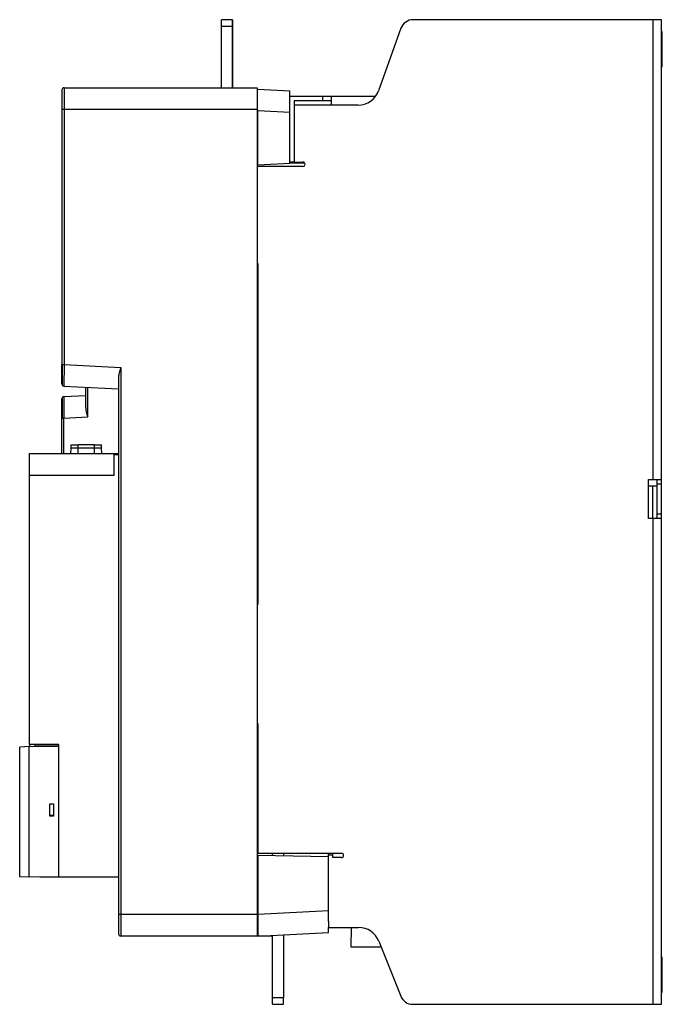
# Model space of a CAD drawing. Header units: millimetres. Extents: x 4 to 301, y 4 to 459.
import ezdxf

# ---------------------------------------------------------------- set-up
doc = ezdxf.new("R2010")
doc.units = ezdxf.units.MM

msp = doc.modelspace()

# ---------------------------------------------------------------- linework, layer by layer
at = {"color": 7, "linetype": 'Continuous', "lineweight": 25}
for p, q in [((97.56, 456.32), (97.56, 459.32)), ((102.56, 459.32), (97.56, 459.32)), ((97.56, 456.32), (102.56, 456.32)), ((97.56, 427.84), (97.56, 456.32)), ((102.56, 456.32), (102.56, 459.32)), ((102.57, 459.24), (102.56, 459.24)), ((102.56, 427.84), (102.56, 456.32)), ((102.56, 456.24), (102.57, 456.24)), ((102.57, 459.24), (102.57, 456.24)), ((102.57, 456.24), (102.57, 427.84)), ((180.43, 455.35), (170.03, 426.43)), ((296.86, 459.32), (186.08, 459.32)), ((296.86, 459.32), (296.86, 246.82)), ((300.86, 459.32), (296.86, 459.32)), ((300.86, 246.82), (300.86, 459.32)), ((301.16, 453.7), (300.86, 453.7)), ((301.16, 445.62), (301.16, 453.7)), ((301.16, 437.53), (301.16, 445.62)), ((300.86, 437.53), (301.16, 437.53)), ((24.81, 427.84), (24.81, 417.84)), ((24.81, 427.84), (113.96, 427.84)), ((113.96, 427.84), (113.96, 417.84)), ((113.96, 427.22), (114.26, 427.2)), ((114.26, 427.2), (129.16, 426.42)), ((129.16, 416.44), (129.16, 426.42)), ((144.16, 423.82), (129.16, 423.82)), ((144.16, 423.82), (144.16, 421.82)), ((148.16, 423.82), (144.16, 423.82)), ((168.62, 423.82), (148.16, 423.82)), ((148.16, 423.82), (148.16, 419.82)), ((144.16, 421.82), (131.16, 421.82)), ((131.16, 421.82), (131.16, 419.82)), ((131.16, 419.82), (131.16, 393.52)), ((160.62, 419.82), (131.16, 419.82)), ((148.16, 421.82), (144.16, 421.82)), ((23.81, 417.84), (23.81, 300.01)), ((24.81, 417.84), (23.81, 417.84)), ((24.81, 417.84), (24.81, 300.01)), ((113.96, 417.84), (24.81, 417.84)), ((113.96, 417.84), (113.96, 45.82)), ((114.26, 417.22), (114.26, 417.66)), ((114.26, 392.09), (114.26, 417.22)), ((129.16, 416.44), (114.26, 417.22)), ((129.16, 392.87), (129.16, 416.44)), ((114.26, 392.09), (113.96, 392.07)), ((135.16, 391.52), (113.96, 391.52)), ((129.16, 392.87), (114.26, 392.09)), ((131.16, 393.52), (129.16, 393.52)), ((136.04, 392.99), (129.16, 392.87)), ((131.16, 393.52), (135.16, 393.52)), ((114.26, 346.62), (113.96, 346.62)), ((114.26, 346.62), (114.26, 189.12)), ((23.81, 300.01), (24.81, 300.01)), ((24.81, 300.01), (51.02, 298.64)), ((51.02, 298.64), (51.02, 45.82)), ((50.02, 294.32), (50.02, 45.82)), ((24.76, 290), (50.02, 288.68)), ((34.82, 279.94), (34.82, 289.47)), ((35.77, 275.74), (35.77, 289.42)), ((24.76, 285.15), (34.82, 285.68)), ((23.81, 258.83), (23.81, 275.16)), ((23.81, 275.16), (24.76, 275.16)), ((24.76, 275.16), (35.77, 275.74)), ((27.93, 258.83), (28.02, 261.33)), ((28.02, 261.33), (28.02, 262.83)), ((31.27, 261.33), (28.02, 261.33)), ((31.27, 261.33), (31.27, 262.83)), ((38.87, 262.83), (31.27, 262.83)), ((31.27, 258.83), (31.27, 261.33)), ((38.87, 261.33), (31.27, 261.33)), ((38.87, 261.33), (38.87, 262.83)), ((38.87, 258.83), (38.87, 261.33)), ((42.12, 261.33), (38.87, 261.33)), ((42.12, 261.33), (42.12, 262.83)), ((42.21, 258.83), (42.12, 261.33)), ((8.82, 258.83), (48.02, 258.83)), ((48.02, 258.83), (50.02, 258.83)), ((48.02, 248.83), (48.02, 258.33)), ((48.02, 258.33), (50.02, 258.33)), ((114.26, 257.94), (113.96, 258.02)), ((114.26, 252.76), (113.96, 252.84)), ((8.82, 124.45), (8.82, 248.83)), ((8.82, 248.83), (48.02, 248.83)), ((114.26, 248.93), (113.96, 249.01)), ((294.86, 246.82), (296.86, 246.82)), ((294.86, 228.82), (294.86, 246.82)), ((296.86, 246.82), (300.86, 246.82)), ((298.86, 244.82), (298.86, 246.82)), ((300.86, 244.82), (300.86, 246.82)), ((296.86, 243.82), (294.86, 243.82)), ((298.86, 243.82), (296.86, 243.82)), ((298.86, 230.82), (298.86, 244.82)), ((298.86, 244.82), (300.86, 244.82)), ((300.86, 230.82), (300.86, 244.82)), ((296.86, 228.82), (294.86, 228.82)), ((296.86, 228.82), (296.86, 4.32)), ((300.86, 228.82), (296.86, 228.82)), ((300.86, 230.82), (298.86, 230.82)), ((298.86, 228.82), (298.86, 230.82)), ((300.86, 228.82), (300.86, 230.82)), ((300.86, 4.32), (300.86, 228.82)), ((113.96, 189.12), (114.26, 189.12)), ((113.96, 134.12), (114.26, 134.12)), ((114.26, 134.12), (114.26, 74.12)), ((8.74, 123.41), (4.32, 123.18)), ((4.32, 63.28), (4.32, 123.18)), ((8.74, 63.04), (8.74, 123.41)), ((22.32, 123.29), (8.74, 123.41)), ((11.52, 124.31), (8.82, 124.45)), ((9.02, 123.41), (9.02, 124.44)), ((22.32, 124.31), (11.52, 124.31)), ((11.52, 124.31), (11.52, 124.26)), ((11.52, 124.26), (22.32, 124.26)), ((11.52, 123.39), (11.52, 124.26)), ((22.32, 63.13), (22.32, 124.31)), ((22.32, 63.28), (22.32, 123.29)), ((18.24, 96.92), (19.89, 96.92)), ((18.24, 91.27), (18.24, 96.92)), ((18.33, 96.83), (18.24, 96.92)), ((19.89, 96.92), (19.81, 96.83)), ((19.89, 96.92), (19.89, 91.27)), ((18.33, 91.35), (18.24, 91.27)), ((19.89, 91.27), (18.24, 91.27)), ((19.81, 91.35), (19.89, 91.27)), ((114.26, 74.12), (152.96, 74.12)), ((114.27, 73.03), (114.27, 45.8)), ((146.96, 72.45), (114.27, 73.03)), ((121.13, 72.91), (121.13, 74.12)), ((126.13, 74.12), (126.13, 72.82)), ((126.14, 74.12), (126.14, 72.82)), ((146.96, 73.22), (146.96, 74.12)), ((146.96, 72.45), (146.96, 73.22)), ((148.96, 73.22), (146.96, 73.22)), ((148.96, 73.22), (148.96, 74.12)), ((148.96, 72.12), (148.96, 73.22)), ((146.96, 47.52), (146.96, 72.45)), ((152.96, 72.12), (148.96, 72.12)), ((8.74, 63.04), (4.32, 63.28)), ((22.32, 63.28), (8.74, 63.04)), ((21.82, 63.13), (13.55, 63.13)), ((21.82, 63.13), (21.82, 63.27)), ((22.32, 63.13), (21.82, 63.13)), ((50.02, 63.13), (22.32, 63.13)), ((50.02, 63.13), (49.97, 63.13)), ((51.02, 45.82), (50.02, 45.82)), ((113.96, 45.82), (51.02, 45.82)), ((51.02, 45.82), (51.02, 35.82)), ((113.96, 45.82), (113.96, 35.82)), ((146.96, 47.52), (114.27, 45.8)), ((114.27, 45.8), (114.27, 35.82)), ((146.96, 42.61), (146.96, 47.52)), ((146.96, 42.61), (146.96, 39.82)), ((114.27, 39.06), (113.96, 39.07)), ((114.27, 35.82), (146.96, 37.53)), ((126.13, 36.44), (126.13, 7.33)), ((126.14, 36.44), (126.14, 7.34)), ((146.96, 37.53), (146.96, 39.82)), ((146.96, 39.82), (160.88, 39.82)), ((157.4, 39.82), (157.33, 30.92)), ((113.96, 35.82), (51.02, 35.82)), ((120.67, 35.82), (113.96, 35.82)), ((120.67, 35.82), (120.67, 36.15)), ((121.13, 7.33), (121.13, 36.18)), ((170.16, 33.53), (180.35, 8.09)), ((157.33, 30.92), (171.21, 30.92)), ((301.15, 26.1), (300.86, 26.1)), ((301.15, 18.02), (301.15, 26.1)), ((301.15, 9.93), (301.15, 18.02)), ((300.86, 9.93), (301.15, 9.93)), ((126.13, 7.33), (121.13, 7.33)), ((121.13, 4.33), (121.13, 7.33)), ((126.13, 4.33), (126.13, 7.33)), ((126.14, 4.34), (126.14, 7.34)), ((121.13, 4.33), (126.13, 4.33)), ((126.13, 4.34), (126.14, 4.34)), ((185.92, 4.32), (296.86, 4.32)), ((296.86, 4.32), (300.86, 4.32))]:
    msp.add_line(p, q, dxfattribs=at)
at = {"color": 8, "linetype": 'Continuous', "lineweight": 25}
for p, q in [((24.76, 258.83), (24.76, 275.16)), ((296.86, 228.82), (296.86, 243.82))]:
    msp.add_line(p, q, dxfattribs=at)
at = {"color": 7, "linetype": 'Continuous', "lineweight": 25}
for centre, radius, start, end in [((186.08, 453.32), 6, 90, 160.214), ((24.81, 426.84), 1, 90, 180), ((160.62, 429.82), 10, 270, 340.214), ((135.16, 392.52), 1, 270, 90), ((24.81, 291), 1, 180, 267), ((24.81, 284.15), 1, 93, 180), ((152.96, 73.12), 1, 270, 90), ((51.02, 36.82), 1, 180, 270), ((160.88, 29.82), 10, 21.8153, 90), ((185.92, 10.32), 6, 201.8153, 270)]:
    msp.add_arc(centre, radius, start, end, dxfattribs=at)
for points, knots in [([(23.81, 426.84), (23.81, 426.84), (23.81, 426.6), (23.81, 425.7), (23.81, 425.04), (23.81, 423.37), (23.81, 422.37), (23.81, 420.19), (23.81, 419.02), (23.81, 417.84)], [0, 0, 0, 0, 0.25, 0.25, 0.5, 0.5, 0.75, 0.75, 1, 1, 1, 1]), ([(23.81, 291), (23.81, 291), (23.81, 291), (23.81, 291.02), (23.81, 291.05), (23.81, 291.08), (23.81, 291.13), (23.81, 291.23), (23.81, 291.41), (23.81, 291.74), (23.81, 292.14), (23.81, 292.63), (23.81, 293.2), (23.81, 294.01), (23.81, 295.13), (23.81, 296.36), (23.81, 297.39), (23.81, 298.07), (23.81, 298.64), (23.81, 299.1), (23.81, 299.55), (23.81, 299.86), (23.81, 300.01)], [0, 0, 0, 0, 0.022173, 0.044287, 0.066369, 0.088446, 0.110546, 0.132694, 0.197309, 0.261684, 0.326324, 0.391292, 0.455462, 0.520098, 0.637381, 0.754955, 0.81238, 0.870589, 0.903131, 0.935492, 0.967754, 1, 1, 1, 1]), ([(23.88, 300.01), (23.88, 299.4), (23.88, 298.17), (23.88, 296.4), (23.88, 294.77), (23.88, 293.85), (23.88, 293.4)], [0, 0, 0, 0, 0.250933, 0.501817, 0.752644, 1, 1, 1, 1]), ([(24.81, 300.01), (24.81, 299.9), (24.81, 299.69), (24.8, 299.38), (24.8, 299.08), (24.8, 298.78), (24.8, 298.5), (24.8, 298.23), (24.8, 297.97), (24.8, 297.72), (24.79, 297.48), (24.79, 297.25), (24.79, 297.03), (24.79, 296.83), (24.79, 296.63), (24.79, 296.44), (24.79, 296.26), (24.79, 296.1), (24.79, 295.94), (24.79, 295.58), (24.78, 295.05), (24.78, 294.36), (24.78, 293.73), (24.77, 293.18), (24.77, 292.69), (24.77, 292.25), (24.77, 291.86), (24.76, 291.5), (24.76, 291.18), (24.76, 290.9), (24.76, 290.65), (24.76, 290.45), (24.76, 290.28), (24.76, 290.16), (24.76, 290.07), (24.76, 290.01), (24.76, 290), (24.76, 290)], [0, 0, 0, 0, 0.020506, 0.040412, 0.059718, 0.078423, 0.096528, 0.114033, 0.130938, 0.147242, 0.162946, 0.17805, 0.192554, 0.206457, 0.21976, 0.232463, 0.244566, 0.256068, 0.26697, 0.277272, 0.330463, 0.381979, 0.431819, 0.479983, 0.522199, 0.564044, 0.60552, 0.646626, 0.687363, 0.727731, 0.76773, 0.807361, 0.846624, 0.885519, 0.924046, 0.962207, 1, 1, 1, 1]), ([(51.02, 298.64), (50.99, 298.54), (50.93, 298.37), (50.85, 298.12), (50.78, 297.9), (50.72, 297.71), (50.63, 297.4), (50.5, 296.99), (50.36, 296.46), (50.23, 295.96), (50.14, 295.49), (50.07, 295.06), (50.03, 294.68), (50.02, 294.44), (50.02, 294.32)], [0, 0, 0, 0, 0.0635477, 0.1203195, 0.1703153, 0.2135349, 0.2499784, 0.3830212, 0.4994221, 0.617603, 0.726708, 0.8267743, 0.9178503, 1, 1, 1, 1]), ([(23.88, 293.4), (23.88, 293.4), (23.88, 292.91), (23.88, 292.18), (23.88, 291.29), (23.88, 290.74), (23.88, 290.67), (23.88, 290.63)], [0, 0, 0, 0, 0.003537, 0.25264, 0.501731, 0.750887, 1, 1, 1, 1]), ([(23.81, 275.16), (23.81, 275.27), (23.81, 275.48), (23.81, 275.79), (23.81, 276.1), (23.81, 276.41), (23.81, 276.72), (23.81, 277.22), (23.81, 277.91), (23.81, 278.76), (23.81, 279.58), (23.81, 280.35), (23.81, 281.07), (23.81, 281.91), (23.81, 282.78), (23.81, 283.41), (23.81, 283.78), (23.81, 283.95), (23.81, 284.05), (23.81, 284.11), (23.81, 284.14), (23.81, 284.15), (23.81, 284.15)], [0, 0, 0, 0, 0.0222185, 0.0443761, 0.0664997, 0.088616, 0.1107519, 0.1329342, 0.1976156, 0.2620409, 0.3266871, 0.3916373, 0.4557766, 0.520376, 0.6375968, 0.7551062, 0.8124928, 0.8706706, 0.9031866, 0.9355253, 0.9677688, 1, 1, 1, 1]), ([(23.87, 284.51), (23.87, 284.47), (23.87, 284.4), (23.87, 283.84), (23.87, 283), (23.87, 282.19), (23.87, 281.79)], [0, 0, 0, 0, 0.251009, 0.501968, 0.752873, 1, 1, 1, 1]), ([(24.76, 285.15), (24.76, 285.15), (24.75, 285.14), (24.75, 285.13), (24.75, 285.1), (24.75, 285.06), (24.75, 285.02), (24.75, 284.96), (24.74, 284.89), (24.74, 284.81), (24.74, 284.73), (24.74, 284.63), (24.74, 284.53), (24.74, 284.41), (24.74, 284.29), (24.74, 284.16), (24.74, 284.02), (24.74, 283.87), (24.74, 283.72), (24.74, 283.56), (24.73, 283.39), (24.73, 283.21), (24.73, 283.03), (24.73, 282.84), (24.73, 282.65), (24.73, 282.29), (24.73, 281.73), (24.73, 280.94), (24.74, 280.08), (24.74, 279.3), (24.74, 278.63), (24.74, 278.09), (24.74, 277.54), (24.75, 276.96), (24.75, 276.37), (24.75, 275.77), (24.75, 275.37), (24.76, 275.16)], [0, 0, 0, 0, 0.02104, 0.041989, 0.062846, 0.083612, 0.104286, 0.124869, 0.14536, 0.16576, 0.186068, 0.206286, 0.226412, 0.246448, 0.266392, 0.286245, 0.306008, 0.32568, 0.345261, 0.364752, 0.384152, 0.403461, 0.42268, 0.441809, 0.460848, 0.479796, 0.543728, 0.608072, 0.67283, 0.738005, 0.773853, 0.810227, 0.847128, 0.884555, 0.922509, 0.960991, 1, 1, 1, 1]), ([(23.87, 281.79), (23.87, 281.78), (23.87, 281.39), (23.87, 280.37), (23.87, 278.77), (23.87, 277), (23.87, 275.77), (23.87, 275.16)], [0, 0, 0, 0, 0.003833, 0.252876, 0.501895, 0.750972, 1, 1, 1, 1]), ([(34.82, 279.94), (34.82, 279.88), (34.82, 279.74), (34.83, 279.53), (34.85, 279.31), (34.89, 279.01), (34.97, 278.59), (35.08, 278.07), (35.22, 277.52), (35.38, 276.98), (35.56, 276.38), (35.69, 275.98), (35.77, 275.74)], [0, 0, 0, 0, 0.048655, 0.099472, 0.152465, 0.207644, 0.323002, 0.454525, 0.576076, 0.715106, 0.832961, 1, 1, 1, 1]), ([(28.02, 262.83), (28.02, 262.83), (28.1, 262.83), (28.43, 262.83), (28.67, 262.83), (29.27, 262.83), (29.63, 262.83), (30.42, 262.83), (30.84, 262.83), (31.27, 262.83)], [0, 0, 0, 0, 0.25, 0.25, 0.5, 0.5, 0.75, 0.75, 1, 1, 1, 1]), ([(38.87, 262.83), (39.29, 262.83), (39.72, 262.83), (40.5, 262.83), (40.87, 262.83), (41.47, 262.83), (41.71, 262.83), (42.03, 262.83), (42.12, 262.83), (42.12, 262.83)], [0, 0, 0, 0, 0.25, 0.25, 0.5, 0.5, 0.75, 0.75, 1, 1, 1, 1]), ([(8.82, 248.83), (8.82, 250.14), (8.82, 251.45), (8.82, 253.86), (8.82, 254.97), (8.82, 256.82), (8.82, 257.57), (8.82, 258.57), (8.82, 258.83), (8.82, 258.83)], [0, 0, 0, 0, 0.25, 0.25, 0.5, 0.5, 0.75, 0.75, 1, 1, 1, 1]), ([(48.02, 258.33), (48.02, 258.46), (48.02, 258.59), (48.02, 258.77), (48.02, 258.83), (48.02, 258.83)], [0, 0, 0, 0, 0.5, 0.5, 1, 1, 1, 1]), ([(19.82, 96.73), (19.81, 96.73), (19.78, 96.73), (19.6, 96.73), (19.33, 96.73), (19.02, 96.73), (18.71, 96.73), (18.45, 96.73), (18.36, 96.73), (18.32, 96.73)], [0, 0, 0, 0, 0.147646, 0.295279, 0.442924, 0.590559, 0.738207, 0.885852, 1, 1, 1, 1]), ([(18.32, 91.73), (18.36, 91.73), (18.45, 91.73), (18.71, 91.73), (19.02, 91.73), (19.33, 91.73), (19.6, 91.73), (19.78, 91.73), (19.81, 91.73), (19.82, 91.73)], [0, 0, 0, 0, 0.114148, 0.261793, 0.409441, 0.557076, 0.704721, 0.852354, 1, 1, 1, 1]), ([(50.02, 45.82), (50.02, 44.64), (50.02, 43.46), (50.02, 41.29), (50.02, 40.29), (50.02, 38.62), (50.02, 37.95), (50.02, 37.05), (50.02, 36.82), (50.02, 36.82)], [0, 0, 0, 0, 0.25, 0.25, 0.5, 0.5, 0.75, 0.75, 1, 1, 1, 1])]:
    msp.add_open_spline(points, degree=3, knots=knots, dxfattribs=at)

doc.saveas('drawing.dxf')
